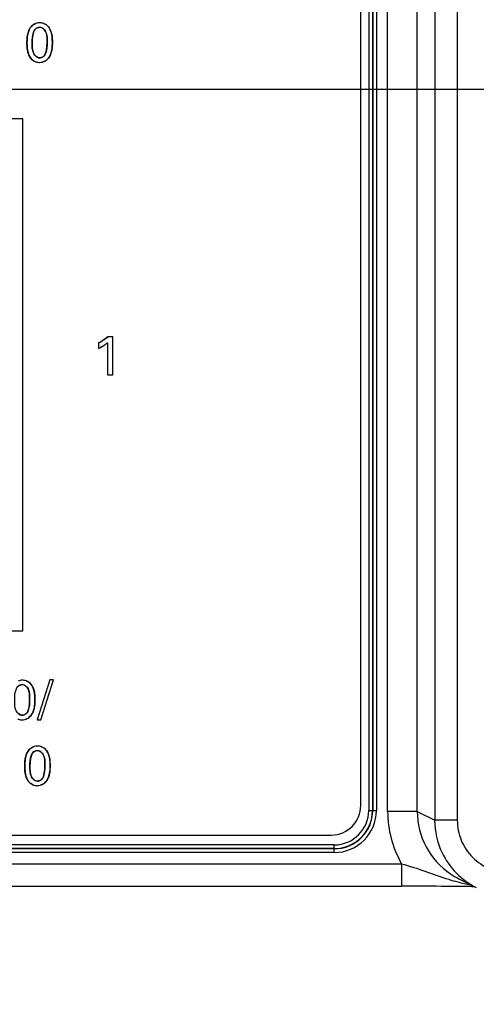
# Model space of a CAD drawing. Header units: inches. Extents: x 0 to 34, y 0 to 22.
# Tile 90 of 117: x 17.6 to 18.2, y 14 to 15.3. Entities that reach past the tile are written whole.
import ezdxf

# ---------------------------------------------------------------- set-up
doc = ezdxf.new("R2010")
doc.units = ezdxf.units.IN
doc.header["$LTSCALE"] = 1.87
doc.header["$MEASUREMENT"] = 0
doc.layers.get('0').update_dxf_attribs({"linetype": 'CONTINUOUS'})
doc.layers.add('02___PRT_ALL_AXES', color=7, linetype='CONTINUOUS')
doc.layers.add('DIMENSIONS', color=7, linetype='CONTINUOUS')
doc.styles.get("Standard").update_dxf_attribs({"font": 'txt', "width": 0.8})
doc.dimstyles.new('DIMSTYLE_1', dxfattribs={"dimtxt": 0.125, "dimasz": 0.18, "dimexe": 0.125, "dimexo": 0.0625, "dimgap": 0.03125, "dimtad": 0, "dimtih": 1, "dimtoh": 1, "dimdsep": 46, "dimtxsty": 'STANDARD', "dimblk": '_FILLED', "dimblk1": '_FILLED', "dimblk2": '_FILLED', "dimcen": 0.09, "dimazin": 2, "dimtp": 0.001, "dimtm": 0.001, "dimtfac": 1, "dimtofl": 0, "dimtmove": 0, "dimatfit": 3, "dimldrblk": '_FILLED', "dimfxl": 1, "dimtolj": 1, "dimarcsym": 0})

# ---------------------------------------------------------------- blocks, each defined once
blk = doc.blocks.new('*D20')
at = {"layer": 'DIMENSIONS', "color": 2, "linetype": 'CONTINUOUS'}
blk.add_line((22.2756, 14.1662), (22.2756, 13.4267), dxfattribs=at)
at = {"layer": 'DIMENSIONS', "color": 2, "linetype": 'CONTINUOUS', "insert": (22.2131, 13.3642), "char_height": 0.125, "width": 1.425, "attachment_point": 3, "rotation": 90, "line_spacing_factor": 0.9}
blk.add_mtext('178.15{\\ftxt.shx;\\W1.000000;\\H0.125000; }[7.014]', dxfattribs=at)
blk = doc.blocks.new('_FILLED')
at = {"color": 0, "linetype": 'BYBLOCK'}
blk.add_solid([(0, 0), (-1, 0.1736), (-1, -0.1736)], dxfattribs=at)
blk = doc.blocks.new('*D31')
at = {"layer": 'DIMENSIONS', "color": 2, "linetype": 'CONTINUOUS'}
blk.add_line((18.5591, 15.1845), (14.5744, 15.1845), dxfattribs=at)
at = {"layer": 'DIMENSIONS', "color": 2, "linetype": 'CONTINUOUS', "insert": (14.5119, 15.247), "char_height": 0.125, "width": 1.225, "attachment_point": 3, "rotation": 360, "line_spacing_factor": 0.9}
blk.add_mtext('26.8{\\ftxt.shx;\\W1.000000;\\H0.125000; }[1.055]', dxfattribs=at)
blk = doc.blocks.new('*D32')
at = {"layer": 'DIMENSIONS', "color": 2, "linetype": 'CONTINUOUS'}
blk.add_line((18.7466, 14.997), (18.7466, 13.4267), dxfattribs=at)
at = {"layer": 'DIMENSIONS', "color": 2, "linetype": 'CONTINUOUS', "insert": (18.6841, 13.3642), "char_height": 0.125, "width": 1.325, "attachment_point": 3, "rotation": 90, "line_spacing_factor": 0.9}
blk.add_mtext('88.51{\\ftxt.shx;\\W1.000000;\\H0.125000; }[3.485]', dxfattribs=at)

msp = doc.modelspace()

# ---------------------------------------------------------------- linework, layer by layer
at = {"color": 7, "linetype": 'CONTINUOUS'}
for p, q in [((18.1363, 17.4827), (18.1363, 14.2142)), ((18.1663, 17.4827), (18.1663, 14.2142)), ((18.0488, 17.4697), (18.0488, 14.2272)), ((18.0537, 17.4697), (18.0537, 14.2272)), ((18.054, 17.4697), (18.054, 14.2272)), ((18.0589, 17.4697), (18.0589, 14.2272)), ((18.0738, 14.2258), (18.0738, 17.4711)), ((18.1132, 14.2258), (18.1132, 17.4711)), ((17.5894, 15.1457), (16.9295, 15.1457)), ((17.5894, 14.4657), (17.5894, 15.1457)), ((17.69, 14.8483), (17.69, 14.841)), ((17.693, 14.8424), (17.6982, 14.8456)), ((17.7017, 14.8483), (17.7017, 14.8057)), ((17.7087, 14.8562), (17.7022, 14.8562)), ((17.7087, 14.8057), (17.7087, 14.8562)), ((17.7017, 14.8057), (17.7087, 14.8057)), ((16.9295, 14.4657), (17.5894, 14.4657)), ((17.6253, 14.4005), (17.6082, 14.3474)), ((17.6131, 14.3474), (17.63, 14.4005)), ((17.63, 14.4005), (17.6253, 14.4005)), ((17.6082, 14.3474), (17.6131, 14.3474)), ((18.0488, 14.2272), (18.0589, 14.2272)), ((18.1132, 14.2258), (18.0738, 14.2258)), ((18.1132, 14.2258), (18.1363, 14.2142)), ((18.1663, 14.2142), (18.1363, 14.2142)), ((18.0029, 14.1814), (16.5007, 14.1814)), ((18.0029, 14.1712), (18.0029, 14.1814)), ((18.0029, 14.1765), (16.5007, 14.1765)), ((18.0029, 14.1761), (16.5007, 14.1761)), ((18.0029, 14.1712), (16.5007, 14.1712)), ((16.4998, 14.1564), (18.0923, 14.1564)), ((18.0923, 14.1564), (18.0923, 14.1264)), ((16.4998, 14.1264), (18.0923, 14.1264)), ((18.1685, 14.1363), (18.1916, 14.1248)), ((18.1855, 14.126), (18.1892, 14.126))]:
    msp.add_line(p, q, dxfattribs=at)
at = {"color": 40, "linetype": 'CONTINUOUS'}
for p, q in [((17.6203, 15.2708), (17.6217, 15.2697)), ((17.5948, 15.2464), (17.5951, 15.2535)), ((17.6019, 15.2519), (17.6018, 15.2467)), ((17.6025, 15.2567), (17.6019, 15.2519)), ((17.6036, 15.2609), (17.6025, 15.2567)), ((17.6216, 15.2481), (17.6216, 15.2521)), ((17.6283, 15.2543), (17.6286, 15.2475)), ((17.5951, 15.24), (17.5948, 15.2464)), ((17.6018, 15.2467), (17.6018, 15.2416)), ((17.6196, 15.233), (17.6208, 15.2371)), ((17.6208, 15.2371), (17.6214, 15.2418)), ((17.6214, 15.2418), (17.6215, 15.2469)), ((17.6286, 15.2475), (17.6283, 15.2406)), ((17.6116, 15.2267), (17.613, 15.2269)), ((17.6986, 14.8534), (17.7022, 14.8562)), ((17.5971, 14.3976), (17.5984, 14.3966)), ((17.5982, 14.3686), (17.5983, 14.3737)), ((17.5983, 14.3749), (17.5984, 14.379)), ((17.6051, 14.3812), (17.6054, 14.3743)), ((17.6054, 14.3743), (17.6051, 14.3674)), ((17.5964, 14.3598), (17.5976, 14.3639)), ((17.5976, 14.3639), (17.5982, 14.3686)), ((17.5884, 14.3536), (17.5898, 14.3537)), ((17.6173, 14.3101), (17.6187, 14.3091)), ((17.5995, 14.296), (17.599, 14.2912)), ((17.6007, 14.3002), (17.5995, 14.296)), ((17.5918, 14.2857), (17.5922, 14.2928)), ((17.5921, 14.2794), (17.5918, 14.2857)), ((17.599, 14.2912), (17.5988, 14.286)), ((17.5988, 14.286), (17.5988, 14.2809)), ((17.6184, 14.2811), (17.6186, 14.2862)), ((17.6186, 14.2874), (17.6186, 14.2915)), ((17.6253, 14.2937), (17.6257, 14.2868)), ((17.6257, 14.2868), (17.6253, 14.2799)), ((17.6166, 14.2723), (17.6178, 14.2764)), ((17.6178, 14.2764), (17.6184, 14.2811)), ((17.6087, 14.2661), (17.61, 14.2662))]:
    msp.add_line(p, q, dxfattribs=at)
for centre, radius, start, end in [((17.61, 15.2604), 0.0123, 123.8309, 132.34), ((17.7226, 15.2468), 0.101, 179.2424, 179.9511), ((17.6122, 15.2364), 0.016, 227.4599, 234.6827), ((17.6115, 15.235), 0.0083, 280.391, 294.0056), ((17.6123, 15.2344), 0.0136, 298.4639, 306.8776), ((17.612, 15.2347), 0.014, 306.8459, 313.2154), ((17.6116, 15.2363), 0.0156, 270.0302, 284.041), ((17.6512, 14.923), 0.0843, 297.4414, 300.2394), ((17.6542, 14.9178), 0.0782, 300.2664, 301.0123), ((17.6679, 14.8901), 0.0539, 299.2788, 304.1994), ((17.6575, 14.9124), 0.0719, 300.9709, 304.8475), ((17.6708, 14.8858), 0.0487, 304.2771, 304.8436), ((17.6731, 14.8826), 0.0447, 304.7823, 309.8546), ((17.6594, 14.906), 0.0719, 295.1602, 295.6853), ((17.6626, 14.8996), 0.0647, 295.6332, 299.2997), ((17.6994, 14.3736), 0.1011, 179.2324, 179.9497), ((17.5883, 14.3632), 0.0157, 270.0275, 284.0632), ((17.5883, 14.3618), 0.00829, 280.4111, 294.0096), ((17.5891, 14.3612), 0.0135, 298.5295, 306.9971), ((17.5888, 14.3616), 0.014, 306.9619, 313.3352), ((17.607, 14.2997), 0.0123, 123.8319, 132.3418), ((17.7196, 14.2861), 0.101, 179.2425, 179.9511), ((17.6093, 14.2757), 0.016, 227.4593, 234.6823), ((17.6086, 14.2757), 0.0156, 270.0306, 284.0433), ((17.6085, 14.2744), 0.00831, 280.3903, 294.005), ((17.6093, 14.2737), 0.0136, 298.4661, 306.8793), ((17.6091, 14.2741), 0.014, 306.8477, 313.2166)]:
    msp.add_arc(centre, radius, start, end, dxfattribs=at)
at = {"color": 7, "linetype": 'CONTINUOUS'}
for centre, radius, start, end in [((17.6518, 14.922), 0.083, 297.4258, 300.9512), ((17.6729, 14.8829), 0.0451, 304.2241, 309.8393), ((17.6612, 14.9023), 0.0678, 295.128, 297.9474), ((18.0029, 14.2272), 0.056, 270, 360), ((18.0029, 14.2272), 0.0511, 270, 360), ((18.0029, 14.2272), 0.0508, 270, 360), ((18.0029, 14.2272), 0.0458, 270, 360), ((18.2132, 14.2258), 0.1394, 180.0006, 209.8732), ((18.2132, 14.2258), 0.1, 180.0059, 236.0253), ((18.2363, 14.2142), 0.1001, 180.0046, 205.6441), ((18.2363, 14.2142), 0.1, 205.6487, 243.4386), ((18.2132, 14.2259), 0.1001, 236.0242, 243.4352), ((18.0915, 2.4534), 11.673, 89.5387, 89.99614), ((18.2383, 14.4028), 0.2799, 252.6792, 255.2169), ((18.2239, 14.3489), 0.2241, 255.2678, 257.4616), ((18.2182, 14.3231), 0.1977, 257.4557, 260.1604)]:
    msp.add_arc(centre, radius, start, end, dxfattribs=at)
for points, knots in [([(17.6062, 15.2722), (17.6048, 15.2717), (17.6007, 15.2695), (17.5954, 15.2605), (17.5948, 15.2518), (17.5948, 15.2464)], [0, 0, 0, 0, 0.148786, 0.450686, 1, 1, 1, 1]), ([(17.6018, 15.2467), (17.6018, 15.2513), (17.602, 15.2579), (17.6059, 15.2659), (17.6099, 15.2673), (17.6118, 15.2673)], [0, 0, 0, 0, 0.546678, 0.777006, 1, 1, 1, 1]), ([(17.6118, 15.2673), (17.615, 15.2673), (17.6224, 15.2604), (17.6215, 15.2518), (17.6215, 15.2469)], [0, 0, 0, 0, 0.39219, 1, 1, 1, 1]), ([(17.6286, 15.2475), (17.6286, 15.2531), (17.6279, 15.2617), (17.6222, 15.27), (17.6185, 15.2718), (17.6172, 15.2723)], [0, 0, 0, 0, 0.576278, 0.865715, 1, 1, 1, 1]), ([(17.5948, 15.2464), (17.5948, 15.2415), (17.5953, 15.2354), (17.5976, 15.23), (17.5981, 15.2291)], [0, 0, 0, 0, 0.825148, 1, 1, 1, 1]), ([(17.6116, 15.2267), (17.6084, 15.2267), (17.6012, 15.2336), (17.6018, 15.2419), (17.6018, 15.2467)], [0, 0, 0, 0, 0.403519, 1, 1, 1, 1]), ([(17.6215, 15.2469), (17.6215, 15.2423), (17.6213, 15.2376), (17.6197, 15.2331), (17.6196, 15.233)], [0, 0, 0, 0, 0.967632, 1, 1, 1, 1]), ([(17.6216, 15.2245), (17.6256, 15.2283), (17.6283, 15.2368), (17.6286, 15.2448), (17.6286, 15.2475)], [0, 0, 0, 0, 0.669869, 1, 1, 1, 1]), ([(17.6196, 15.233), (17.619, 15.2313), (17.6177, 15.2291), (17.6156, 15.2277), (17.6149, 15.2274)], [0, 0, 0, 0, 0.705624, 1, 1, 1, 1]), ([(17.6188, 15.2225), (17.6188, 15.2225), (17.6198, 15.2231), (17.6208, 15.2238), (17.6216, 15.2245)], [0, 0, 0, 0, 0.031678, 1, 1, 1, 1]), ([(17.6062, 15.2216), (17.6064, 15.2215), (17.6082, 15.2209), (17.61, 15.2207), (17.6116, 15.2207)], [0, 0, 0, 0, 0.145557, 1, 1, 1, 1]), ([(17.7022, 14.8562), (17.7015, 14.8555), (17.6989, 14.8536), (17.6963, 14.8518), (17.6945, 14.8507)], [0, 0, 0, 0, 0.326143, 1, 1, 1, 1]), ([(17.6054, 14.3743), (17.6054, 14.3799), (17.6047, 14.3885), (17.599, 14.3968), (17.5953, 14.3987), (17.594, 14.3991)], [0, 0, 0, 0, 0.576413, 0.865755, 1, 1, 1, 1]), ([(17.5786, 14.3735), (17.5786, 14.3781), (17.5788, 14.3848), (17.5827, 14.3927), (17.5867, 14.3942), (17.5885, 14.3942)], [0, 0, 0, 0, 0.546708, 0.777112, 1, 1, 1, 1]), ([(17.5885, 14.3942), (17.5918, 14.3942), (17.5992, 14.3872), (17.5983, 14.3786), (17.5983, 14.3737)], [0, 0, 0, 0, 0.39227, 1, 1, 1, 1]), ([(17.5884, 14.3536), (17.5852, 14.3536), (17.5779, 14.3604), (17.5786, 14.3688), (17.5786, 14.3735)], [0, 0, 0, 0, 0.403483, 1, 1, 1, 1]), ([(17.5983, 14.3737), (17.5983, 14.3691), (17.5981, 14.3644), (17.5964, 14.3599), (17.5964, 14.3598)], [0, 0, 0, 0, 0.967477, 1, 1, 1, 1]), ([(17.5984, 14.3514), (17.6024, 14.3551), (17.6051, 14.3637), (17.6054, 14.3717), (17.6054, 14.3743)], [0, 0, 0, 0, 0.669699, 1, 1, 1, 1]), ([(17.5964, 14.3598), (17.5957, 14.3581), (17.5945, 14.3559), (17.5923, 14.3546), (17.5916, 14.3543)], [0, 0, 0, 0, 0.705404, 1, 1, 1, 1]), ([(17.5829, 14.3485), (17.5832, 14.3484), (17.5849, 14.3477), (17.5868, 14.3475), (17.5883, 14.3475)], [0, 0, 0, 0, 0.148168, 1, 1, 1, 1]), ([(17.5955, 14.3493), (17.5956, 14.3493), (17.5966, 14.3499), (17.5976, 14.3506), (17.5984, 14.3514)], [0, 0, 0, 0, 0.032742, 1, 1, 1, 1]), ([(17.6033, 14.3115), (17.6018, 14.311), (17.5978, 14.3088), (17.5925, 14.2998), (17.5918, 14.2911), (17.5918, 14.2857)], [0, 0, 0, 0, 0.148786, 0.450689, 1, 1, 1, 1]), ([(17.6257, 14.2868), (17.6257, 14.2924), (17.625, 14.301), (17.6192, 14.3093), (17.6155, 14.3112), (17.6143, 14.3116)], [0, 0, 0, 0, 0.576268, 0.86571, 1, 1, 1, 1]), ([(17.5988, 14.286), (17.5988, 14.2906), (17.599, 14.2973), (17.6029, 14.3052), (17.6069, 14.3067), (17.6088, 14.3067)], [0, 0, 0, 0, 0.546672, 0.776999, 1, 1, 1, 1]), ([(17.6088, 14.3067), (17.612, 14.3067), (17.6194, 14.2997), (17.6186, 14.2911), (17.6186, 14.2862)], [0, 0, 0, 0, 0.392192, 1, 1, 1, 1]), ([(17.5918, 14.2857), (17.5918, 14.2808), (17.5923, 14.2747), (17.5947, 14.2693), (17.5951, 14.2684)], [0, 0, 0, 0, 0.825155, 1, 1, 1, 1]), ([(17.6087, 14.2661), (17.6054, 14.2661), (17.5982, 14.2729), (17.5988, 14.2812), (17.5988, 14.286)], [0, 0, 0, 0, 0.403517, 1, 1, 1, 1]), ([(17.6186, 14.2862), (17.6186, 14.2817), (17.6184, 14.2769), (17.6167, 14.2724), (17.6166, 14.2723)], [0, 0, 0, 0, 0.967637, 1, 1, 1, 1]), ([(17.6187, 14.2639), (17.6226, 14.2676), (17.6254, 14.2761), (17.6257, 14.2842), (17.6257, 14.2868)], [0, 0, 0, 0, 0.66986, 1, 1, 1, 1]), ([(17.6166, 14.2723), (17.616, 14.2706), (17.6148, 14.2684), (17.6126, 14.2671), (17.6119, 14.2668)], [0, 0, 0, 0, 0.705631, 1, 1, 1, 1]), ([(17.6032, 14.261), (17.6035, 14.2609), (17.6052, 14.2602), (17.607, 14.26), (17.6086, 14.26)], [0, 0, 0, 0, 0.145558, 1, 1, 1, 1]), ([(17.6158, 14.2618), (17.6158, 14.2618), (17.6169, 14.2624), (17.6178, 14.2631), (17.6187, 14.2639)], [0, 0, 0, 0, 0.031725, 1, 1, 1, 1]), ([(18.1663, 14.2142), (18.1663, 14.2051), (18.1699, 14.1867), (18.1855, 14.1634), (18.2088, 14.1479), (18.2272, 14.1442), (18.2363, 14.1442)], [0, 0, 0, 0, 0.249999, 0.5, 0.75, 1, 1, 1, 1]), ([(18.0923, 14.1564), (18.1031, 14.1534), (18.124, 14.1464), (18.1447, 14.1388), (18.155, 14.1356)], [0, 0, 0, 0, 0.509768, 1, 1, 1, 1])]:
    msp.add_open_spline(points, degree=3, knots=knots, dxfattribs=at)
at = {"color": 40, "linetype": 'CONTINUOUS'}
for points, knots in [([(17.5963, 15.2598), (17.5966, 15.2608), (17.5972, 15.2626), (17.598, 15.2644), (17.5985, 15.2653)], [0, 0, 0, 0, 0.494438, 1, 1, 1, 1]), ([(17.6084, 15.2666), (17.6077, 15.2663), (17.6067, 15.2656), (17.6058, 15.2648), (17.6055, 15.2644)], [0, 0, 0, 0, 0.617424, 1, 1, 1, 1]), ([(17.6198, 15.2611), (17.6197, 15.2613), (17.6191, 15.2625), (17.6183, 15.2636), (17.6175, 15.2645)], [0, 0, 0, 0, 0.155976, 1, 1, 1, 1]), ([(17.6249, 15.2657), (17.6252, 15.2651), (17.6261, 15.2634), (17.6267, 15.2617), (17.6271, 15.2605)], [0, 0, 0, 0, 0.361754, 1, 1, 1, 1]), ([(17.6283, 15.2406), (17.6283, 15.2402), (17.628, 15.2381), (17.6276, 15.2359), (17.6271, 15.2342)], [0, 0, 0, 0, 0.17073, 1, 1, 1, 1]), ([(17.5981, 15.2291), (17.5976, 15.23), (17.5969, 15.2317), (17.5963, 15.2334), (17.5961, 15.2342)], [0, 0, 0, 0, 0.563594, 1, 1, 1, 1]), ([(17.6037, 15.2328), (17.6037, 15.2327), (17.6043, 15.2316), (17.6051, 15.2304), (17.606, 15.2296)], [0, 0, 0, 0, 0.093718, 1, 1, 1, 1]), ([(17.6149, 15.2274), (17.6156, 15.2277), (17.6166, 15.2284), (17.6174, 15.2292), (17.6177, 15.2296)], [0, 0, 0, 0, 0.615119, 1, 1, 1, 1]), ([(17.5852, 14.3934), (17.5845, 14.3931), (17.5834, 14.3924), (17.5826, 14.3916), (17.5823, 14.3912)], [0, 0, 0, 0, 0.618202, 1, 1, 1, 1]), ([(17.5966, 14.3879), (17.5965, 14.3881), (17.5959, 14.3893), (17.5951, 14.3904), (17.5943, 14.3913)], [0, 0, 0, 0, 0.155687, 1, 1, 1, 1]), ([(17.6016, 14.3926), (17.602, 14.392), (17.6029, 14.3903), (17.6035, 14.3885), (17.6039, 14.3873)], [0, 0, 0, 0, 0.361006, 1, 1, 1, 1]), ([(17.6051, 14.3674), (17.605, 14.367), (17.6048, 14.3649), (17.6044, 14.3627), (17.6039, 14.361)], [0, 0, 0, 0, 0.171066, 1, 1, 1, 1]), ([(17.5917, 14.3543), (17.5923, 14.3546), (17.5934, 14.3552), (17.5942, 14.356), (17.5945, 14.3564)], [0, 0, 0, 0, 0.615222, 1, 1, 1, 1]), ([(17.5934, 14.2991), (17.5936, 14.3001), (17.5942, 14.3019), (17.595, 14.3037), (17.5955, 14.3046)], [0, 0, 0, 0, 0.494434, 1, 1, 1, 1]), ([(17.6055, 14.3059), (17.6048, 14.3056), (17.6037, 14.305), (17.6029, 14.3041), (17.6026, 14.3037)], [0, 0, 0, 0, 0.617412, 1, 1, 1, 1]), ([(17.6169, 14.3004), (17.6168, 14.3006), (17.6162, 14.3018), (17.6153, 14.3029), (17.6145, 14.3038)], [0, 0, 0, 0, 0.155969, 1, 1, 1, 1]), ([(17.6219, 14.3051), (17.6223, 14.3045), (17.6231, 14.3028), (17.6238, 14.301), (17.6241, 14.2998)], [0, 0, 0, 0, 0.361801, 1, 1, 1, 1]), ([(17.5951, 14.2684), (17.5947, 14.2693), (17.5939, 14.271), (17.5934, 14.2727), (17.5932, 14.2735)], [0, 0, 0, 0, 0.563591, 1, 1, 1, 1]), ([(17.6007, 14.2722), (17.6008, 14.2721), (17.6014, 14.2709), (17.6022, 14.2698), (17.603, 14.2689)], [0, 0, 0, 0, 0.093729, 1, 1, 1, 1]), ([(17.6119, 14.2668), (17.6126, 14.2671), (17.6136, 14.2677), (17.6145, 14.2686), (17.6147, 14.2689)], [0, 0, 0, 0, 0.615098, 1, 1, 1, 1]), ([(17.6253, 14.2799), (17.6253, 14.2795), (17.625, 14.2774), (17.6246, 14.2752), (17.6241, 14.2735)], [0, 0, 0, 0, 0.170727, 1, 1, 1, 1])]:
    msp.add_open_spline(points, degree=3, knots=knots, dxfattribs=at)
for points in [[(17.5985, 15.2653), (17.5993, 15.2669), (17.6004, 15.2683), (17.6017, 15.2695)], [(17.6031, 15.2707), (17.6041, 15.2713), (17.6051, 15.2718), (17.6062, 15.2722)], [(17.6055, 15.2644), (17.6047, 15.2634), (17.6041, 15.2622), (17.6036, 15.2609)], [(17.6118, 15.2673), (17.6106, 15.2673), (17.6095, 15.2671), (17.6084, 15.2666)], [(17.6147, 15.2666), (17.6138, 15.2671), (17.6128, 15.2673), (17.6118, 15.2673)], [(17.6175, 15.2645), (17.6167, 15.2653), (17.6157, 15.2661), (17.6147, 15.2666)], [(17.6172, 15.2723), (17.6172, 15.2723), (17.6172, 15.2723), (17.6172, 15.2723)], [(17.6172, 15.2723), (17.6183, 15.2719), (17.6193, 15.2714), (17.6203, 15.2708)], [(17.6217, 15.2697), (17.6229, 15.2686), (17.624, 15.2672), (17.6249, 15.2657)], [(17.5951, 15.2535), (17.5953, 15.2556), (17.5957, 15.2577), (17.5963, 15.2598)], [(17.6212, 15.2569), (17.6209, 15.2583), (17.6205, 15.2597), (17.6198, 15.2611)], [(17.6216, 15.2521), (17.6216, 15.2538), (17.6215, 15.2554), (17.6212, 15.2569)], [(17.6271, 15.2605), (17.6277, 15.2585), (17.6281, 15.2564), (17.6283, 15.2543)], [(17.5961, 15.2342), (17.5956, 15.2361), (17.5953, 15.2381), (17.5951, 15.24)], [(17.6018, 15.2416), (17.6018, 15.24), (17.602, 15.2384), (17.6023, 15.2369)], [(17.6023, 15.2369), (17.6026, 15.2355), (17.603, 15.2342), (17.6037, 15.2328)], [(17.6014, 15.2246), (17.6, 15.2259), (17.5989, 15.2274), (17.5981, 15.2291)], [(17.6062, 15.2216), (17.6051, 15.2221), (17.604, 15.2227), (17.603, 15.2234)], [(17.606, 15.2296), (17.6068, 15.2287), (17.6078, 15.2279), (17.6088, 15.2274)], [(17.6088, 15.2274), (17.6097, 15.227), (17.6106, 15.2267), (17.6116, 15.2267)], [(17.6177, 15.2296), (17.6185, 15.2306), (17.6191, 15.2318), (17.6196, 15.233)], [(17.6248, 15.2287), (17.6239, 15.2271), (17.6229, 15.2257), (17.6216, 15.2245)], [(17.6271, 15.2342), (17.6265, 15.2322), (17.6258, 15.2304), (17.6248, 15.2287)], [(17.6187, 15.2225), (17.6177, 15.2219), (17.6165, 15.2215), (17.6154, 15.2212)], [(17.594, 14.3991), (17.594, 14.3991), (17.594, 14.3991), (17.594, 14.3991)], [(17.594, 14.3991), (17.5951, 14.3987), (17.5961, 14.3982), (17.5971, 14.3976)], [(17.5885, 14.3942), (17.5874, 14.3942), (17.5862, 14.3939), (17.5852, 14.3934)], [(17.5914, 14.3934), (17.5905, 14.3939), (17.5895, 14.3942), (17.5885, 14.3942)], [(17.5943, 14.3913), (17.5934, 14.3922), (17.5925, 14.3929), (17.5914, 14.3934)], [(17.5979, 14.3838), (17.5977, 14.3852), (17.5973, 14.3866), (17.5966, 14.3879)], [(17.5984, 14.3966), (17.5997, 14.3954), (17.6008, 14.3941), (17.6016, 14.3926)], [(17.6039, 14.3873), (17.6045, 14.3853), (17.6048, 14.3833), (17.6051, 14.3812)], [(17.5984, 14.379), (17.5983, 14.3806), (17.5982, 14.3822), (17.5979, 14.3838)], [(17.5945, 14.3564), (17.5953, 14.3574), (17.5959, 14.3586), (17.5964, 14.3598)], [(17.6039, 14.361), (17.6033, 14.3591), (17.6026, 14.3572), (17.6016, 14.3555)], [(17.5828, 14.3564), (17.5836, 14.3555), (17.5845, 14.3548), (17.5856, 14.3543)], [(17.5856, 14.3543), (17.5865, 14.3538), (17.5874, 14.3536), (17.5884, 14.3536)], [(17.5955, 14.3493), (17.5945, 14.3487), (17.5933, 14.3483), (17.5921, 14.348)], [(17.6016, 14.3555), (17.6007, 14.354), (17.5997, 14.3526), (17.5984, 14.3514)], [(17.5955, 14.3046), (17.5964, 14.3062), (17.5974, 14.3077), (17.5987, 14.3089)], [(17.6002, 14.31), (17.6011, 14.3106), (17.6022, 14.3111), (17.6033, 14.3115)], [(17.6143, 14.3116), (17.6143, 14.3116), (17.6143, 14.3116), (17.6143, 14.3116)], [(17.6143, 14.3116), (17.6154, 14.3112), (17.6164, 14.3107), (17.6173, 14.3101)], [(17.6187, 14.3091), (17.62, 14.3079), (17.621, 14.3066), (17.6219, 14.3051)], [(17.5922, 14.2928), (17.5924, 14.2949), (17.5928, 14.2971), (17.5934, 14.2991)], [(17.6026, 14.3037), (17.6017, 14.3027), (17.6012, 14.3015), (17.6007, 14.3002)], [(17.6088, 14.3067), (17.6077, 14.3067), (17.6065, 14.3064), (17.6055, 14.3059)], [(17.6117, 14.3059), (17.6108, 14.3064), (17.6098, 14.3067), (17.6088, 14.3067)], [(17.6145, 14.3038), (17.6137, 14.3047), (17.6127, 14.3054), (17.6117, 14.3059)], [(17.6182, 14.2963), (17.6179, 14.2977), (17.6175, 14.2991), (17.6169, 14.3004)], [(17.6186, 14.2915), (17.6186, 14.2931), (17.6185, 14.2947), (17.6182, 14.2963)], [(17.6241, 14.2998), (17.6247, 14.2978), (17.6251, 14.2958), (17.6253, 14.2937)], [(17.5932, 14.2735), (17.5927, 14.2754), (17.5923, 14.2774), (17.5921, 14.2794)], [(17.5985, 14.2639), (17.5971, 14.2652), (17.5959, 14.2668), (17.5951, 14.2684)], [(17.5988, 14.2809), (17.5989, 14.2793), (17.599, 14.2777), (17.5993, 14.2762)], [(17.5993, 14.2762), (17.5996, 14.2748), (17.6, 14.2735), (17.6007, 14.2722)], [(17.603, 14.2689), (17.6039, 14.268), (17.6048, 14.2673), (17.6058, 14.2668)], [(17.6147, 14.2689), (17.6156, 14.2699), (17.6162, 14.2711), (17.6166, 14.2723)], [(17.6241, 14.2735), (17.6236, 14.2716), (17.6228, 14.2697), (17.6219, 14.268)], [(17.6032, 14.261), (17.6021, 14.2614), (17.601, 14.262), (17.6001, 14.2627)], [(17.6058, 14.2668), (17.6067, 14.2663), (17.6077, 14.2661), (17.6087, 14.2661)], [(17.6158, 14.2618), (17.6147, 14.2612), (17.6136, 14.2608), (17.6124, 14.2605)], [(17.6219, 14.268), (17.621, 14.2665), (17.6199, 14.2651), (17.6187, 14.2639)]]:
    msp.add_open_spline(points, degree=3, dxfattribs=at)
at = {"color": 7, "linetype": 'CONTINUOUS'}
for points in [[(17.6117, 15.2732), (17.6099, 15.2732), (17.608, 15.2729), (17.6062, 15.2722)], [(17.6172, 15.2723), (17.6154, 15.2729), (17.6135, 15.2732), (17.6117, 15.2732)], [(17.5981, 15.2291), (17.5997, 15.2258), (17.6027, 15.223), (17.6062, 15.2216)], [(17.6149, 15.2274), (17.6138, 15.227), (17.6127, 15.2267), (17.6116, 15.2267)], [(17.6116, 15.2207), (17.614, 15.2207), (17.6166, 15.2213), (17.6188, 15.2225)], [(17.5885, 14.4), (17.5867, 14.4), (17.5848, 14.3997), (17.583, 14.399)], [(17.594, 14.3991), (17.5922, 14.3997), (17.5903, 14.4), (17.5885, 14.4)], [(17.5883, 14.3475), (17.5908, 14.3475), (17.5933, 14.3481), (17.5955, 14.3493)], [(17.5916, 14.3543), (17.5906, 14.3538), (17.5895, 14.3536), (17.5884, 14.3536)], [(17.6087, 14.3125), (17.6069, 14.3125), (17.605, 14.3122), (17.6033, 14.3115)], [(17.6143, 14.3116), (17.6125, 14.3122), (17.6106, 14.3125), (17.6087, 14.3125)], [(17.5951, 14.2684), (17.5967, 14.2651), (17.5998, 14.2623), (17.6032, 14.261)], [(17.6086, 14.26), (17.6111, 14.26), (17.6136, 14.2606), (17.6158, 14.2618)], [(17.6119, 14.2668), (17.6109, 14.2663), (17.6098, 14.2661), (17.6087, 14.2661)]]:
    msp.add_open_spline(points, degree=3, dxfattribs=at)
at = {"layer": '02___PRT_ALL_AXES', "color": 7, "linetype": 'CONTINUOUS'}
for p, q in [((18.0381, 14.2338), (18.0381, 17.4694)), ((16.5034, 14.1944), (17.9988, 14.1944))]:
    msp.add_line(p, q, dxfattribs=at)
msp.add_arc((17.9988, 14.2338), 0.0394, 270, 360, dxfattribs=at)

# ---------------------------------------------------------------- dimensions: what is measured, and where the dimension line sits
at = {"layer": 'DIMENSIONS', "color": 2, "linetype": 'CONTINUOUS'}
for feature_location, offset, dtype, origin, picture, middle in [((22.2756, 14.1662), (0, -0.7395), 1, (15.2619, 17.4682), '*D20', (22.2756, 12.6517)), ((18.5591, 15.1845), (-3.9846, 0), 0, (18.6216, 14.1292), '*D31', (13.8994, 15.1845)), ((18.7466, 14.997), (0, -1.5702), 1, (15.2619, 15.0595), '*D32', (18.7466, 12.7017))]:
    dim = msp.add_ordinate_dim(feature_location=feature_location, offset=offset, dtype=dtype, origin=origin, dimstyle='DIMSTYLE_1', dxfattribs=at)
    dim.commit()
    dim.dimension.update_dxf_attribs({"geometry": picture, "text_midpoint": middle})

doc.saveas('drawing.dxf')
